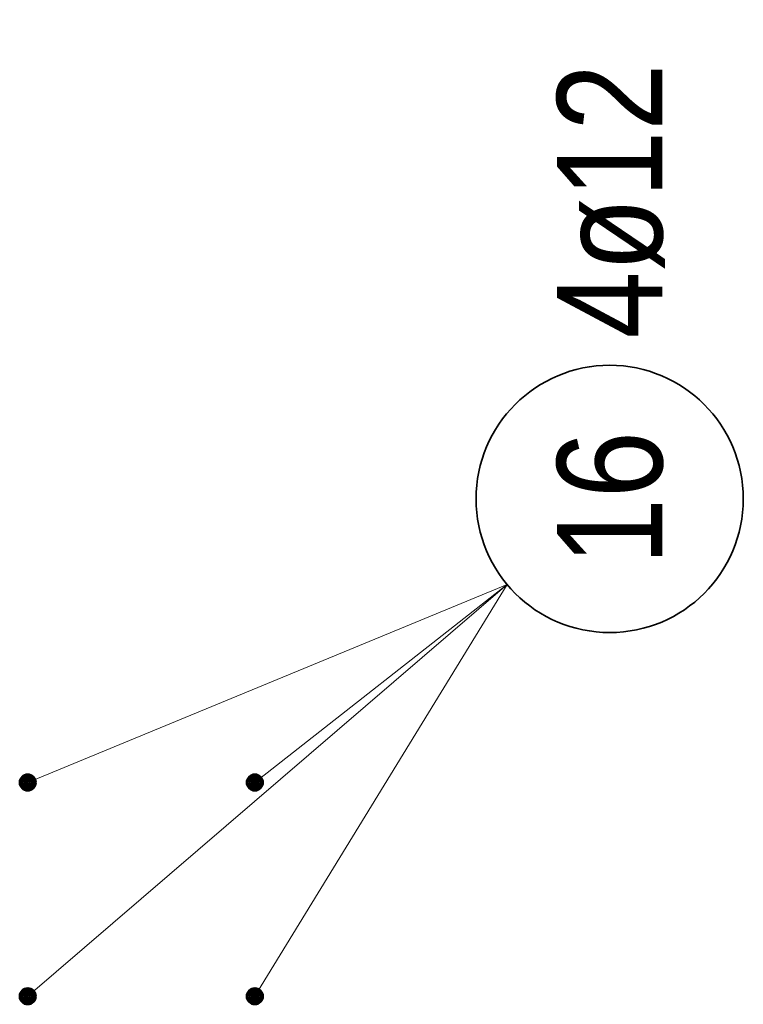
# Model space of a CAD drawing. Header units: millimetres. Extents: x -434 to 93, y -20 to 74.
# Tile 26 of 26: x 57.76 to 58.84, y 72.52 to 73.99. Entities that reach past the tile are written whole.
import ezdxf

# ---------------------------------------------------------------- set-up
doc = ezdxf.new("R2010")
doc.units = ezdxf.units.MM
doc.styles.add('Arial Narrow', font='ARIALN.TTF')

msp = doc.modelspace()

# ---------------------------------------------------------------- linework, layer by layer
at = {"color": 5, "linetype": 'Continuous', "lineweight": 18, "ltscale": 0.5}
for p in [(57.772769, 72.850303), (57.772769, 72.530303), (58.112769, 72.530303), (58.112769, 72.850303)]:
    msp.add_line(p, (58.490512, 73.146451), dxfattribs=at)
at = {"color": 2, "linetype": 'Continuous', "lineweight": 35, "ltscale": 0.5}
msp.add_circle((58.64394, 73.274748), 0.2, dxfattribs=at)
at = {"color": 4, "linetype": 'Continuous', "lineweight": 50, "ltscale": 0.5}
for centre, radius in [((57.772769, 72.850303), 0.012), ((57.772769, 72.850303), 0.012), ((57.772769, 72.850303), 0.0108), ((57.772769, 72.850303), 0.0084), ((58.112769, 72.850303), 0.012), ((58.112769, 72.850303), 0.012), ((58.112769, 72.850303), 0.0108), ((58.112769, 72.850303), 0.0084), ((57.772769, 72.850303), 0.006), ((57.772769, 72.850303), 0.0036), ((57.772769, 72.850303), 0.0012), ((58.112769, 72.850303), 0.006), ((58.112769, 72.850303), 0.0036), ((58.112769, 72.850303), 0.0012), ((57.772769, 72.530303), 0.012), ((57.772769, 72.530303), 0.012), ((57.772769, 72.530303), 0.0108), ((57.772769, 72.530303), 0.0084), ((57.772769, 72.530303), 0.006), ((58.112769, 72.530303), 0.012), ((58.112769, 72.530303), 0.012), ((58.112769, 72.530303), 0.0108), ((58.112769, 72.530303), 0.0084), ((58.112769, 72.530303), 0.006), ((57.772769, 72.530303), 0.0036), ((57.772769, 72.530303), 0.0012), ((58.112769, 72.530303), 0.0036), ((58.112769, 72.530303), 0.0012)]:
    msp.add_circle(centre, radius, dxfattribs=at)

# ---------------------------------------------------------------- texts
at = {"color": 2, "lineweight": 35, "char_height": 0.1575, "attachment_point": 1, "rotation": 90, "line_spacing_factor": 0.9, "style": 'Arial Narrow'}
for s, insert in [('4ø12', (58.56519, 73.514748)), ('16', (58.56519, 73.175523))]:
    msp.add_mtext(s, dxfattribs=dict(at, insert=insert))

doc.saveas('drawing.dxf')
